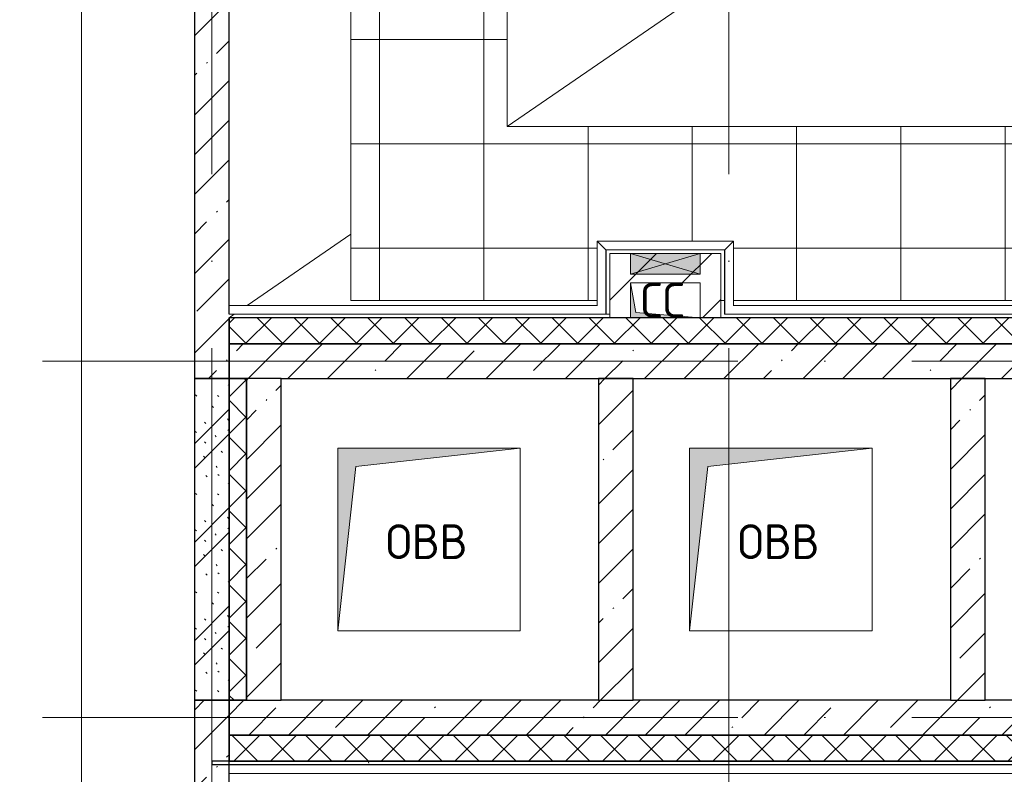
# Model space of a CAD drawing. Header units: millimetres. Extents: x -30540 to 150652, y -11730 to 123410.
# Tile 42 of 113: x 23730 to 29396, y 89374 to 93714. Entities that reach past the tile are written whole.
import ezdxf

# ---------------------------------------------------------------- set-up
doc = ezdxf.new("R2010")
doc.units = ezdxf.units.MM
doc.linetypes.add('ADSK_Линия сетки', pattern=[5000, 4000, -500, 0, -500])
for name, color, linetype, lineweight in [('A-____-NOTE-TEXT', 7, 'Continuous', 18), ('A-FLOR-____-OTLN', 7, 'Continuous', 18), ('A-FLOR-____-PATT', 7, 'Continuous', 18), ('A-GENM-____-OTLN', 7, 'Continuous', 18), ('A-GLAZ-____-MCUT', 7, 'Continuous', 9), ('A-GLAZ-____-OTLN', 7, 'Continuous', 18), ('A-ROOF-____-OTLN', 7, 'Continuous', 18), ('A-ROOF-____-PATT', 7, 'Continuous', 18), ('A-WALL-____-MCUT', 7, 'Continuous', 40), ('A-WALL-____-OTLN', 7, 'Continuous', 18), ('A-WALL-____-PATT', 7, 'Continuous', 40), ('M-EQPM-____-OTLN', 7, 'Continuous', 18), ('S-GRID-____-OTLN', 7, 'Continuous', 9)]:
    doc.layers.add(name, color=color, linetype=linetype, lineweight=lineweight)
doc.styles.add('GOST Common', font='GOST_Common.ttf', dxfattribs={"height": 200})
pattern_1 = [(45, (0, 0), (-228.0985, 228.0985), []), (45, (228.1, 0), (-228.0985, 228.0985), [403.225, -80.645, 6.706, -73.939])]
pattern_2 = [(45, (0, 0), (-106.06602, 106.06602), []), (135, (0, 0), (-106.06602, -106.06602), [])]

# ---------------------------------------------------------------- blocks, each defined once
blk = doc.blocks.new('АР_Канал вертикальный прямоугольный1 - ОВВ 2-7817681-Кровля ЭЛ')
at = {"layer": 'M-EQPM-____-OTLN', "lineweight": 13, "true_color": 0xe2e2e2}
blk.add_hatch(color=254, dxfattribs=at).paths.add_polyline_path([(-525, -525), (-420, 420), (525, 525), (-525, 525), (-525, -459.1)])
at = {"layer": 'M-EQPM-____-OTLN', "color": 253, "lineweight": 13, "true_color": 0xaaaaaa}
for p, q in [((525, 525), (-525, 525)), ((-525, 525), (-525, -525)), ((525, 525), (-525, 525)), ((-525, 525), (-525, -525)), ((-525, -525), (-525, 525)), ((-525, 525), (525, 525)), ((-420, 420), (525, 525)), ((-420, 420), (525, 525)), ((525, -525), (525, 525)), ((525, 525), (525, -525)), ((-525, -525), (-420, 420)), ((-525, -525), (-420, 420)), ((-525, -525), (525, -525)), ((525, -525), (-525, -525))]:
    blk.add_line(p, q, dxfattribs=at)
blk = doc.blocks.new('АР_Канал вертикальный прямоугольный1 - ОВВ 2-7817720-Кровля ЭЛ')
at = {"layer": 'M-EQPM-____-OTLN', "lineweight": 13, "true_color": 0xe2e2e2}
blk.add_hatch(color=254, dxfattribs=at).paths.add_polyline_path([(-525, -525), (-420, 420), (525, 525), (-525, 525), (-525, -459.1)])
at = {"layer": 'M-EQPM-____-OTLN', "color": 253, "lineweight": 13, "true_color": 0xaaaaaa}
for p, q in [((525, 525), (-525, 525)), ((-525, 525), (-525, -525)), ((-525, -525), (-525, 525)), ((-525, 525), (525, 525)), ((-420, 420), (525, 525)), ((-420, 420), (525, 525)), ((525, 525), (525, -525)), ((-525, -525), (-420, 420)), ((-525, -525), (-420, 420)), ((525, -525), (-525, -525))]:
    blk.add_line(p, q, dxfattribs=at)
blk = doc.blocks.new('АР_Канал вертикальный прямоугольный - СС-7290705-Кровля ЭЛ')
at = {"layer": 'M-EQPM-____-OTLN', "lineweight": 13, "true_color": 0xe2e2e2}
blk.add_hatch(color=254, dxfattribs=at).paths.add_polyline_path([(200, -100), (-170, -70), (-200, 100), (-200, -100)])
at = {"layer": 'M-EQPM-____-OTLN', "color": 253, "lineweight": 13, "true_color": 0xaaaaaa}
for p, q in [((-200, 100), (-170, -70)), ((-200, 100), (-170, -70)), ((-200, -100), (-200, 100)), ((-200, 100), (200, 100)), ((-200, -100), (-200, 100)), ((200, 100), (-200, 100)), ((-200, 100), (-200, -100)), ((200, 100), (200, -100)), ((200, -100), (200, 100)), ((-170, -70), (200, -100)), ((-170, -70), (200, -100))]:
    blk.add_line(p, q, dxfattribs=at)
blk = doc.blocks.new('АР_Отверстие прямоугольное - ОВВ-7138787-Кровля ЭЛ')
at = {"layer": 'A-GLAZ-____-OTLN', "lineweight": 13, "true_color": 0xf0f0f0}
blk.add_hatch(color=7, dxfattribs=at).paths.add_polyline_path([(325, -60), (325, 60), (-75, 60), (-75, -60)])
at = {"layer": 'A-GLAZ-____-MCUT', "color": 253, "lineweight": 15, "true_color": 0xaaaaaa}
for p, q in [((-75, 60), (-75, -60)), ((325, 60), (325, -60))]:
    blk.add_line(p, q, dxfattribs=at)
at = {"layer": 'A-GLAZ-____-OTLN', "color": 253, "lineweight": 5, "true_color": 0xaaaaaa}
for p, q in [((325, 60), (-75, -60)), ((-75, 60), (325, -60))]:
    blk.add_line(p, q, dxfattribs=at)
at = {"layer": 'A-GLAZ-____-OTLN', "color": 253, "lineweight": 13, "true_color": 0xaaaaaa}
for p, q in [((325, 60), (-75, 60)), ((-75, 60), (-75, -60)), ((325, -60), (325, 60)), ((-75, -60), (325, -60))]:
    blk.add_line(p, q, dxfattribs=at)
blk = doc.blocks.new('_GM_Dt-St-D_Фартук гнутый из оцинкованной стали_Пристенный_Тип 1__c-верхняя кромка с отгибом_ - ФС-1_3_50х70У100-1_5_t__RAL7016-7419940-Кровля ЭЛ')
at = {"layer": 'A-GENM-____-OTLN', "color": 253, "lineweight": 13, "true_color": 0xaaaaaa}
for p, q in [((8571.5, 0), (0, 0)), ((8571.5, 1.5), (8550, 1.5)), ((8571.5, 0), (8571.5, 1.5)), ((8571.5, 0), (8621.5, -50)), ((8621.5, -50), (0, -50))]:
    blk.add_line(p, q, dxfattribs=at)
blk = doc.blocks.new('_GM_Dt-St-D_Фартук гнутый из оцинкованной стали_Пристенный_Тип 1__c-верхняя кромка с отгибом_ - ФС-1_3_50х70У100-1_5_t__RAL7016-7355109-Кровля ЭЛ')
at = {"layer": 'A-GENM-____-OTLN', "color": 253, "lineweight": 13, "true_color": 0xaaaaaa}
for p, q in [((0, 0), (2218.5, 0)), ((0, 0), (0, -1.5)), ((50, 50), (2168.5, 50)), ((2168.5, 50), (2218.5, 0)), ((2218.5, -1.5), (2218.5, 0)), ((0, -1.5), (2218.5, -1.5))]:
    blk.add_line(p, q, dxfattribs=at)
blk = doc.blocks.new('_GM_Dt-St-D_Фартук гнутый из оцинкованной стали_Пристенный_Тип 1__c-верхняя кромка с отгибом_ - ФС-1_3_50х70У100-1_5_t__RAL7016-7424312-Кровля ЭЛ')
at = {"layer": 'A-GENM-____-OTLN', "color": 253, "lineweight": 13, "true_color": 0xaaaaaa}
for p, q in [((0, 50), (2120, 50)), ((0, 0), (2170, 0)), ((0, -1.5), (2170, -1.5))]:
    blk.add_line(p, q, dxfattribs=at)
blk = doc.blocks.new('_GM_Dt-St-D_Фартук гнутый из оцинкованной стали_Пристенный_Тип 1__c-верхняя кромка с отгибом_ - ФС-1_3_50х70У100-1_5_t__RAL7016-7351929-Кровля ЭЛ')
at = {"layer": 'A-GENM-____-OTLN', "color": 253, "lineweight": 13, "true_color": 0xaaaaaa}
for p, q in [((0, -50), (50, 0)), ((50, 1.5), (50, 0)), ((421.5, 0), (50, 0)), ((421.5, 0), (421.5, 1.5)), ((371.5, -50), (0, -50))]:
    blk.add_line(p, q, dxfattribs=at)
blk = doc.blocks.new('_GM_Dt-St-D_Фартук гнутый из оцинкованной стали_Пристенный_Тип 1__c-верхняя кромка с отгибом_ - ФС-1_3_50х70У100-1_5_t__RAL7016-7352013-Кровля ЭЛ')
at = {"layer": 'A-GENM-____-OTLN', "color": 253, "lineweight": 13, "true_color": 0xaaaaaa}
for p, q in [((0, 50), (783, 50)), ((50, 0), (0, 50)), ((50, 0), (733, 0)), ((50, 0), (50, -1.5)), ((783, 50), (733, 0)), ((733, -1.5), (733, 0))]:
    blk.add_line(p, q, dxfattribs=at)
blk = doc.blocks.new('_GM_Dt-St-D_Фартук гнутый из оцинкованной стали_Пристенный_Тип 1__c-верхняя кромка с отгибом_ - ФС-1_3_50х70У100-1_5_t__RAL7016-7355223-Кровля ЭЛ')
at = {"layer": 'A-GENM-____-OTLN', "color": 253, "lineweight": 13, "true_color": 0xaaaaaa}
for p, q in [((0, 50), (371.5, 50)), ((50, 0), (0, 50)), ((50, 0), (421.5, 0)), ((50, 0), (50, -1.5)), ((421.5, -1.5), (421.5, 0)), ((71.5, -1.5), (421.5, -1.5))]:
    blk.add_line(p, q, dxfattribs=at)
blk = doc.blocks.new('Наметкина 10_РД_АР_К2_отсоединено_rvt-1-Кровля ЭЛ')
at = {"layer": 'A-FLOR-____-PATT', "lineweight": 5, "true_color": 0xaaaaaa}
h = blk.add_hatch(dxfattribs=at)
h.set_pattern_fill('FP_15', color=253, style=0, pattern_type=2)
h.set_pattern_definition([(45, (0, 0), (-898.026, 898.026), []), (45, (317.5, 0), (0, 1796.051), []), (45, (-317.5, 0), (0, 1796.051), [])])
h.paths.add_polyline_path([(27645.3, 92000), (27765.3, 92000), (27765.3, 92370), (27125.3, 92370), (27125.3, 92000), (27245.3, 92000), (27245.3, 92200), (27645.3, 92200), (27645.3, 92030)])
at = {"layer": 'A-ROOF-____-PATT', "lineweight": 5, "true_color": 0xaaaaaa}
h = blk.add_hatch(dxfattribs=at)
h.set_pattern_fill('FP_14', color=253, style=0, pattern_type=2)
h.set_pattern_definition([(0, (0, 0), (0, 600), []), (90, (0, 0), (-600, 4e-14), [])])
h.paths.add_polyline_path([(29812.6, 92100), (29925.3, 92100), (29925.3, 93100), (26535.3, 93100), (26535.3, 99675), (26980.3, 99675), (26980.3, 101675), (30180.1, 101675), (30180.1, 107575), (26810.3, 107575), (26810.3, 114050), (31655.1, 114050), (31655.1, 117172.6), (37886.9, 117172.6), (37886.9, 110560), (41665.3, 110560), (41665.3, 103575), (39665.3, 103575), (39665.3, 97675), (40565.3, 97675), (40565.3, 102675), (42565.3, 102675), (42565.3, 111460), (38786.9, 111460), (38786.9, 118072.6), (30655.1, 118072.6), (30655.1, 114950), (24935.3, 114950), (24935.3, 101675), (25635.3, 101675), (25635.3, 92100), (27053.8, 92100), (27053.8, 92441.5), (27836.8, 92441.5), (27836.8, 92100), (27866.8, 92100)])
h.paths.add_polyline_path([(27765.3, 92100), (27785.3, 92100), (27785.3, 92370), (27765.3, 92370)])
at = {"layer": 'A-WALL-____-PATT', "lineweight": 5, "true_color": 0xaaaaaa}
h = blk.add_hatch(dxfattribs=at)
h.set_pattern_fill('FP_11', color=253, style=0, pattern_type=2)
h.set_pattern_definition(pattern_1)
h.paths.add_polyline_path([(24735.3, 91650), (24935.3, 91650), (24935.3, 120704.8), (24735.3, 120614.8), (24735.3, 93157.2)])
h = blk.add_hatch(dxfattribs=at)
h.set_pattern_fill('FP_13', color=253, style=0, pattern_type=2)
h.set_pattern_definition(pattern_2)
h.paths.add_polyline_path([(30125.3, 91850), (30125.3, 92000), (24935.3, 92000), (24935.3, 91850), (29812.6, 91850)])
h = blk.add_hatch(dxfattribs=at)
h.set_pattern_fill('FP_11', color=253, style=0, pattern_type=2)
h.set_pattern_definition(pattern_1)
h.paths.add_polyline_path([(33135.3, 91650), (33335.3, 91650), (33335.3, 91850), (24935.3, 91850), (24935.3, 91650), (31856.2, 91650)])
h = blk.add_hatch(dxfattribs=at)
h.set_pattern_fill('FP_18', color=253, style=0, pattern_type=2)
h.set_pattern_definition([(135, (300.56, 377.28), (-565.6854, 6e-14), [10, -790]), (135, (349.8, 474.73), (-565.6854, 6e-14), [10, -790]), (135, (423.93, 473.06), (-565.6854, 6e-14), [10, -790]), (135, (229.92, 447.9), (-565.6854, 6e-14), [10, -790]), (135, (155.08, 447.9), (-565.6854, 6e-14), [10, -790]), (135, (114.9, 369.03), (-565.6854, 6e-14), [10, -790]), (135, (132.43, 285.8), (-565.6854, 6e-14), [10, -790]), (135, (214.66, 322), (-565.6854, 6e-14), [10, -790]), (135, (198.16, 261.88), (-565.6854, 6e-14), [10, -790]), (135, (45.2, 272.9), (-565.6854, 6e-14), [10, -790]), (135, (42.32, 336.16), (-565.6854, 6e-14), [10, -790]), (135, (92.26, 192.24), (-565.6854, 6e-14), [10, -790]), (135, (7.07, 149.2), (-565.6854, 6e-14), [10, -790]), (135, (80.6, 95.1), (-565.6854, 6e-14), [10, -790]), (135, (79.53, 36.94), (-565.6854, 6e-14), [10, -790]), (135, (153.87, 74.56), (-565.6854, 6e-14), [10, -790]), (135, (228.35, 124.8), (-565.6854, 6e-14), [10, -790]), (135, (279.75, 180.4), (-565.6854, 6e-14), [10, -790]), (135, (282.9, 31.63), (-565.6854, 6e-14), [10, -790]), (135, (377.38, 53.45), (-565.6854, 6e-14), [10, -790]), (135, (352.28, 102.7), (-565.6854, 6e-14), [10, -790]), (135, (354.05, 0), (-565.6854, 6e-14), [10, -790]), (135, (553.23, 16.45), (-565.6854, 6e-14), [10, -790]), (135, (542.38, 63.45), (-565.6854, 6e-14), [10, -790]), (135, (536.58, 239.3), (-565.6854, 6e-14), [10, -790]), (135, (475.85, 203.9), (-565.6854, 6e-14), [10, -790]), (135, (475.85, 316.54), (-565.6854, 6e-14), [10, -790]), (135, (520.8, 408.7), (-565.6854, 6e-14), [10, -790]), (135, (551.1, 470.8), (-565.6854, 6e-14), [10, -790]), (135, (235.25, 537.93), (-565.6854, 6e-14), [10, -790]), (135, (407.25, 547.65), (-565.6854, 6e-14), [10, -790]), (135, (94.5, 558.6), (-565.6854, 6e-14), [10, -790]), (135, (46.4, 532.3), (-565.6854, 6e-14), [10, -790]), (135, (85.56, 465.04), (-565.6854, 6e-14), [10, -790]), (135, (355.53, 181.14), (-565.6854, 6e-14), [10, -790]), (135, (362.23, 243.6), (-565.6854, 6e-14), [10, -790]), (135, (413.45, 344.1), (-565.6854, 6e-14), [10, -790]), (135, (286.3, 273.25), (-565.6854, 6e-14), [10, -790]), (135, (423.02, 263.72), (-565.6854, 6e-14), [10, -790]), (135, (162.94, 190.2), (-565.6854, 6e-14), [10, -790]), (135, (470.25, 120.93), (-565.6854, 6e-14), [10, -790]), (135, (484.48, 9.78), (-565.6854, 6e-14), [10, -790]), (45, (0, 212.13), (-565.6854, 0), []), (45, (212.13, 0), (-565.6854, 0), []), (45, (353.55, 0), (-565.6854, 0), []), (45, (0, 353.55), (-565.6854, 0), [])])
h.paths.add_polyline_path([(24935.3, 89800), (24935.3, 91650), (24735.3, 91650), (24735.3, 89800)])
h = blk.add_hatch(dxfattribs=at)
h.set_pattern_fill('FP_13', color=253, style=0, pattern_type=2)
h.set_pattern_definition(pattern_2)
h.paths.add_polyline_path([(25035.3, 89800), (25035.3, 91650), (24935.3, 91650), (24935.3, 89800)])
h = blk.add_hatch(dxfattribs=at)
h.set_pattern_fill('FP_11', color=253, style=0, pattern_type=2)
h.set_pattern_definition(pattern_1)
h.paths.add_polyline_path([(25235.3, 89800), (25235.3, 91650), (25035.3, 91650), (25035.3, 89800)])
h = blk.add_hatch(dxfattribs=at)
h.set_pattern_fill('FP_11', color=253, style=0, pattern_type=2)
h.set_pattern_definition(pattern_1)
h.paths.add_polyline_path([(27260.3, 89800), (27260.3, 91650), (27060.3, 91650), (27060.3, 89800)])
h = blk.add_hatch(dxfattribs=at)
h.set_pattern_fill('FP_11', color=253, style=0, pattern_type=2)
h.set_pattern_definition(pattern_1)
h.paths.add_polyline_path([(29285.3, 89800), (29285.3, 91650), (29085.3, 91650), (29085.3, 89800)])
h = blk.add_hatch(dxfattribs=at)
h.set_pattern_fill('FP_11', color=253, style=0, pattern_type=2)
h.set_pattern_definition(pattern_1)
h.paths.add_polyline_path([(24935.3, 75550), (24935.3, 89800), (24735.3, 89800), (24735.3, 75550)])
h = blk.add_hatch(dxfattribs=at)
h.set_pattern_fill('FP_11', color=253, style=0, pattern_type=2)
h.set_pattern_definition(pattern_1)
h.paths.add_polyline_path([(33135.3, 89600), (33135.3, 89800), (24935.3, 89800), (24935.3, 89600), (31856.2, 89600)])
h = blk.add_hatch(dxfattribs=at)
h.set_pattern_fill('FP_13', color=253, style=0, pattern_type=2)
h.set_pattern_definition(pattern_2)
h.paths.add_polyline_path([(33335.3, 89450), (33335.3, 89600), (24935.3, 89600), (24935.3, 89450), (31856.2, 89450)])
h = blk.add_hatch(dxfattribs=at)
h.set_pattern_fill('FP_16', color=253, style=0, pattern_type=2)
h.set_pattern_definition([(0, (0, 0), (406.4, 101.6), [6.706, -298.094, 6.706, -298.094, -1625.6]), (0, (0, 0), (406.4, 101.6), [-609.6, 6.706, -602.894, 6.706, -298.094, -711.2]), (0, (0, 0), (406.4, 101.6), [-1524, 6.706, -196.494, 6.706, -501.294]), (120, (152.4, 50.8), (-291.18818, 301.15272), [6.706, -298.094, 6.706, -298.094, -1625.6]), (120, (152.4, 50.8), (-291.18818, 301.15272), [-609.6, 6.706, -602.894, 6.706, -298.094, -711.2]), (120, (152.4, 50.8), (-291.18818, 301.15272), [-1524, 6.706, -196.494, 6.706, -501.294]), (240, (203.2, 254), (-115.21182, -402.75272), [6.706, -298.094, 6.706, -298.094, -1625.6]), (240, (203.2, 254), (-115.21182, -402.75272), [-609.6, 6.706, -602.894, 6.706, -298.094, -711.2]), (240, (203.2, 254), (-115.21182, -402.75272), [-1524, 6.706, -196.494, 6.706, -501.294])])
h.paths.add_polyline_path([(33485.3, 89430), (33485.3, 89450), (24835.3, 89450), (24835.3, 89430), (31856.2, 89430)])
at = {"layer": 'A-FLOR-____-OTLN', "color": 253, "lineweight": 13, "true_color": 0xaaaaaa}
for p, q in [((24085.3, 121035.7), (24085.3, 74700)), ((27245.3, 92370), (27125.3, 92370)), ((27125.3, 92370), (27125.3, 92000)), ((27645.3, 92370), (27245.3, 92370)), ((27765.3, 92370), (27645.3, 92370)), ((27765.3, 92000), (27765.3, 92370))]:
    blk.add_line(p, q, dxfattribs=at)
at = {"layer": 'A-ROOF-____-OTLN', "color": 253, "lineweight": 13, "true_color": 0xaaaaaa}
for p, q in [((26536, 93099.8), (30913.8, 96107.8)), ((25635.3, 94848.5), (25635.3, 92100)), ((26535.3, 93100), (26535.3, 93948.5)), ((29925.3, 93100), (26535.3, 93100)), ((25039.4, 92071.5), (25635.3, 92481)), ((25635.3, 92100), (27053.8, 92100)), ((27765.3, 92100), (27785.3, 92100)), ((27836.8, 92100), (29925.3, 92100)), ((24935.3, 92000), (24964.4, 92020))]:
    blk.add_line(p, q, dxfattribs=at)
at = {"layer": 'A-WALL-____-MCUT', "color": 253, "lineweight": 30, "true_color": 0xaaaaaa}
for p, q in [((24735.3, 120614.8), (24735.3, 91650)), ((24935.3, 92020), (24935.3, 120485.5)), ((30125.3, 92000), (24935.3, 92000)), ((24935.3, 92000), (24935.3, 91850)), ((24935.3, 91650), (24935.3, 92000)), ((33335.3, 91850), (24935.3, 91850)), ((24935.3, 91850), (24935.3, 91650)), ((24935.3, 91850), (30125.3, 91850)), ((24735.3, 91650), (24935.3, 91650)), ((24935.3, 91650), (24735.3, 91650)), ((24735.3, 91650), (24735.3, 89800)), ((24935.3, 91650), (25035.3, 91650)), ((24935.3, 89800), (24935.3, 91650)), ((24935.3, 91650), (24935.3, 89800)), ((25035.3, 91650), (24935.3, 91650)), ((25035.3, 91650), (25035.3, 89800)), ((25235.3, 91650), (25035.3, 91650)), ((25035.3, 89800), (25035.3, 91650)), ((25235.3, 91650), (33135.3, 91650)), ((25235.3, 89800), (25235.3, 91650)), ((27060.3, 91650), (27060.3, 89800)), ((27260.3, 91650), (27060.3, 91650)), ((27260.3, 89800), (27260.3, 91650)), ((29085.3, 91650), (29085.3, 89800)), ((29285.3, 91650), (29085.3, 91650)), ((29285.3, 89800), (29285.3, 91650)), ((24935.3, 89800), (24735.3, 89800)), ((24735.3, 89800), (24735.3, 75550)), ((24735.3, 89800), (24935.3, 89800)), ((24935.3, 80880), (24935.3, 89800)), ((25035.3, 89800), (24935.3, 89800)), ((24935.3, 89800), (24935.3, 89600)), ((24935.3, 89800), (25035.3, 89800)), ((25035.3, 89800), (25235.3, 89800)), ((27060.3, 89800), (25235.3, 89800)), ((27060.3, 89800), (27260.3, 89800)), ((29085.3, 89800), (27260.3, 89800)), ((29085.3, 89800), (29285.3, 89800)), ((31110.3, 89800), (29285.3, 89800)), ((24935.3, 89600), (33135.3, 89600)), ((33335.3, 89600), (24935.3, 89600)), ((24935.3, 89600), (24935.3, 89450)), ((33485.3, 89450), (24835.3, 89450)), ((24835.3, 89450), (24835.3, 89430)), ((24835.3, 89430), (33485.3, 89430)), ((24935.3, 89450), (33335.3, 89450))]:
    blk.add_line(p, q, dxfattribs=at)
at = {"layer": 'A-WALL-____-OTLN', "color": 253, "lineweight": 13, "true_color": 0xaaaaaa}
for p, q in [((27105.3, 92020), (27105.3, 92390)), ((27125.3, 92390), (27105.3, 92390)), ((27125.3, 92390), (27785.3, 92390)), ((27785.3, 92390), (27785.3, 92370)), ((27105.3, 92020), (27125.3, 92020))]:
    blk.add_line(p, q, dxfattribs=at)
at = {"layer": 'A-GENM-____-OTLN', "color": 253, "lineweight": 13, "true_color": 0xaaaaaa}
for name, p, rotation in [('_GM_Dt-St-D_Фартук гнутый из оцинкованной стали_Пристенный_Тип 1__c-верхняя кромка с отгибом_ - ФС-1_3_50х70У100-1_5_t__RAL7016-7351929-Кровля ЭЛ', (27103.8, 92441.5), 269.999999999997), ('_GM_Dt-St-D_Фартук гнутый из оцинкованной стали_Пристенный_Тип 1__c-верхняя кромка с отгибом_ - ФС-1_3_50х70У100-1_5_t__RAL7016-7355223-Кровля ЭЛ', (27786.8, 92441.5), 270.000000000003)]:
    blk.add_blockref(name, p, dxfattribs=dict(at, rotation=rotation))
for name, p in [('_GM_Dt-St-D_Фартук гнутый из оцинкованной стали_Пристенный_Тип 1__c-верхняя кромка с отгибом_ - ФС-1_3_50х70У100-1_5_t__RAL7016-7352013-Кровля ЭЛ', (27053.8, 92391.5)), ('_GM_Dt-St-D_Фартук гнутый из оцинкованной стали_Пристенный_Тип 1__c-верхняя кромка с отгибом_ - ФС-1_3_50х70У100-1_5_t__RAL7016-7424312-Кровля ЭЛ', (24935.3, 92021.5)), ('_GM_Dt-St-D_Фартук гнутый из оцинкованной стали_Пристенный_Тип 1__c-верхняя кромка с отгибом_ - ФС-1_3_50х70У100-1_5_t__RAL7016-7355109-Кровля ЭЛ', (27785.3, 92021.5)), ('_GM_Dt-St-D_Фартук гнутый из оцинкованной стали_Пристенный_Тип 1__c-верхняя кромка с отгибом_ - ФС-1_3_50х70У100-1_5_t__RAL7016-7419940-Кровля ЭЛ', (24935.3, 89428.5))]:
    blk.add_blockref(name, p, dxfattribs=at)
at = {"layer": 'A-GLAZ-____-OTLN', "color": 253, "lineweight": 13, "true_color": 0xaaaaaa}
blk.add_blockref('АР_Отверстие прямоугольное - ОВВ-7138787-Кровля ЭЛ', (27320.3, 92310), dxfattribs=at)
at = {"layer": 'M-EQPM-____-OTLN', "color": 253, "lineweight": 13, "true_color": 0xaaaaaa}
for name, p in [('АР_Канал вертикальный прямоугольный - СС-7290705-Кровля ЭЛ', (27445.3, 92100)), ('АР_Канал вертикальный прямоугольный1 - ОВВ 2-7817720-Кровля ЭЛ', (26085.3, 90725)), ('АР_Канал вертикальный прямоугольный1 - ОВВ 2-7817681-Кровля ЭЛ', (28110.3, 90725))]:
    blk.add_blockref(name, p, dxfattribs=at)
at = {"layer": 'A-____-NOTE-TEXT', "color": 253, "lineweight": 5, "true_color": 0xaaaaaa, "char_height": 200, "attachment_point": 1, "style": 'GOST Common'}
for s, insert, width in [('СС', (27303.1, 92201.2), 352.742), ('ОВВ', (25837.1, 90812.2), 609.282), ('ОВВ', (27862.1, 90812.2), 609.282)]:
    blk.add_mtext(s, dxfattribs=dict(at, insert=insert, width=width))

msp = doc.modelspace()

# ---------------------------------------------------------------- linework, layer by layer
at = {"layer": 'S-GRID-____-OTLN', "color": 253, "linetype": 'ADSK_Линия сетки', "true_color": 0xaaaaaa}
for p, q in [((24835.3, 67824.7), (24835.3, 122287.9)), ((27810.3, 67824.7), (27810.3, 122287.9)), ((67863.4, 91750), (9800.2, 91750)), ((67863.4, 89700), (9800.2, 89700))]:
    msp.add_line(p, q, dxfattribs=at)

# ---------------------------------------------------------------- block references
at = {"lineweight": 5}
msp.add_blockref('Наметкина 10_РД_АР_К2_отсоединено_rvt-1-Кровля ЭЛ', (0, 0), dxfattribs=at)

doc.saveas('drawing.dxf')
